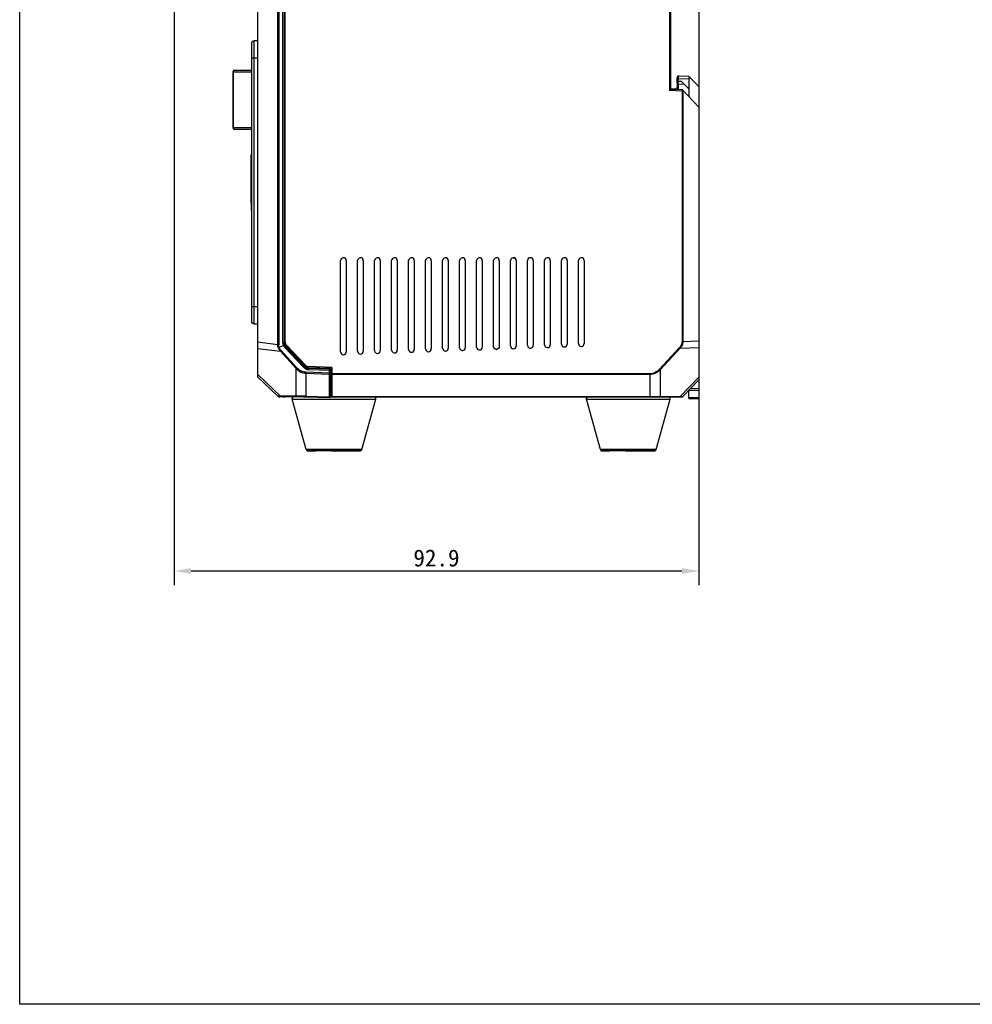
# Model space of a CAD drawing. Header units: millimetres. Extents: x -352 to 208, y -742 to -399.
# Tile 1 of 24: x -352 to -184, y -742 to -568. Entities that reach past the tile are written whole.
import ezdxf

# ---------------------------------------------------------------- set-up
doc = ezdxf.new("R2010")
doc.units = ezdxf.units.MM
doc.header["$LTSCALE"] = 23.1
doc.header["$PDMODE"] = 3
doc.header["$PDSIZE"] = 8
doc.layers.get('0').update_dxf_attribs({"linetype": 'CONTINUOUS'})
doc.layers.get('Defpoints').update_dxf_attribs({"linetype": 'CONTINUOUS'})
doc.layers.add('00_COMPONENTS', color=7, linetype='CONTINUOUS')
doc.layers.add('51__DRAFT_DIMS', color=7, linetype='CONTINUOUS')
doc.styles.get("Standard").update_dxf_attribs({"font": 'simfang.ttf'})
doc.dimstyles.new('DIMSTYLE_4', dxfattribs={"dimtxt": 3, "dimasz": 3, "dimexe": 2.5, "dimexo": 0.5, "dimgap": 0.75, "dimtad": 1, "dimdec": 1, "dimdsep": 46, "dimtxsty": 'STANDARD', "dimblk": '_FILLED', "dimblk1": '_FILLED', "dimblk2": '_FILLED', "dimcen": 0.09, "dimclrt": 256, "dimazin": 2, "dimtp": 0.3, "dimtm": 0.3, "dimtfac": 1, "dimtdec": 1, "dimtofl": 0, "dimtmove": 0, "dimatfit": 3, "dimldrblk": '_FILLED', "dimfxl": 1, "dimtolj": 1, "dimarcsym": 0})

# ---------------------------------------------------------------- blocks, each defined once
blk = doc.blocks.new('_FILLED')
at = {"color": 0, "linetype": 'ByBlock'}
blk.add_solid([(0, 0), (-1, 0.167), (-1, -0.167)], dxfattribs=at)
blk = doc.blocks.new('*D19')
at = {"layer": '51__DRAFT_DIMS', "color": 0, "lineweight": -2}
for p, q in [((-324.69, -531.39), (-324.69, -668.01)), ((-231.92, -531.39), (-231.92, -668.01)), ((-321.69, -665.51), (-234.92, -665.51))]:
    blk.add_line(p, q, dxfattribs=at)
at = {"layer": 'Defpoints', "color": 0}
for p in [(-324.69, -530.89), (-231.92, -530.89), (-231.92, -665.51)]:
    blk.add_point(p, dxfattribs=at)
at = {"layer": '51__DRAFT_DIMS', "color": 0, "linetype": 'ByBlock', "lineweight": -2, "xscale": 3, "yscale": 3, "zscale": 3, "rotation": 180}
blk.add_blockref('_FILLED', (-324.69, -665.51), dxfattribs=at)
at = {"layer": '51__DRAFT_DIMS', "color": 0, "linetype": 'ByBlock', "lineweight": -2, "xscale": 3, "yscale": 3, "zscale": 3}
blk.add_blockref('_FILLED', (-231.92, -665.51), dxfattribs=at)
at = {"layer": '51__DRAFT_DIMS', "insert": (-278.31, -663.23), "char_height": 3, "attachment_point": 5}
blk.add_mtext('\\A1;92.9{}{{\\H0.7x;}{}}', dxfattribs=at)

msp = doc.modelspace()

# ---------------------------------------------------------------- linework, layer by layer
msp.add_lwpolyline([(-351.98753, -398.53956), (207.6865, -398.53956), (207.6865, -742.0709), (-351.98753, -742.0709)], close=True)
at = {"layer": '00_COMPONENTS'}
for p, q in [((-309.92226, -478.26478), (-309.92226, -631.22832)), ((-306.38359, -625.53197), (-306.38359, -483.95894)), ((-306.19975, -483.95893), (-306.19975, -625.53197)), ((-305.46934, -625.18461), (-305.46934, -484.30627)), ((-305.26062, -484.30629), (-305.26062, -625.18464)), ((-237.12238, -544.85218), (-237.12238, -580.6387)), ((-236.92238, -545.04535), (-236.92238, -580.44559)), ((-305.06061, -625.03923), (-305.06061, -558.24545)), ((-311.02226, -572.34435), (-311.02226, -621.34434)), ((-309.92226, -571.84435), (-310.52226, -571.84435)), ((-310.52226, -621.84435), (-310.52226, -571.84435)), ((-311.02226, -574.84407), (-310.52226, -574.84401)), ((-310.52226, -574.844), (-309.92226, -574.844)), ((-314.30249, -577.29518), (-311.02226, -577.29496)), ((-314.30249, -577.29518), (-314.30249, -587.19518)), ((-314.17018, -587.19515), (-314.17018, -577.29515)), ((-314.0025, -576.99518), (-311.02226, -576.995)), ((-235.76779, -579.30017), (-235.80935, -580.49047)), ((-235.76779, -579.29987), (-235.75732, -579.00004)), ((-235.75732, -579.00004), (-235.73986, -578.50001)), ((-235.75732, -579.00004), (-235.56093, -579.00688)), ((-235.73986, -578.50001), (-235.72938, -578.2002)), ((-235.73986, -578.50001), (-235.54347, -578.50684)), ((-235.72938, -578.2002), (-235.72938, -578.20055)), ((-235.72938, -578.2012), (-235.72938, -578.20094)), ((-235.56093, -579.00688), (-235.54347, -578.50684)), ((-234.97846, -579.03035), (-235.56093, -579.00688)), ((-235.54347, -578.50684), (-233.72238, -578.57711)), ((-235.52179, -578.00733), (-233.73185, -578.0764)), ((-234.97846, -579.03035), (-233.72238, -580.33105)), ((-233.73185, -578.0764), (-233.43213, -578.37607)), ((-233.72238, -578.56788), (-233.72238, -581.66922)), ((-231.92238, -579.88504), (-233.38096, -578.42646)), ((-236.92238, -580.44559), (-237.12238, -580.6387)), ((-234.90808, -580.71603), (-237.12238, -580.6387)), ((-234.83348, -580.51853), (-236.92238, -580.44559)), ((-235.80577, -580.38805), (-236.72238, -580.38805)), ((-235.57838, -579.50687), (-235.61276, -580.49132)), ((-234.4757, -579.55102), (-235.57596, -579.50669)), ((-234.90808, -580.71603), (-234.90807, -625.02267)), ((-231.92238, -583.53339), (-234.83348, -580.51853)), ((-234.76421, -580.59026), (-234.76421, -625.02268)), ((-231.92238, -579.88504), (-231.92238, -635.08739)), ((-311.02226, -587.19496), (-314.30249, -587.19518)), ((-311.02226, -587.495), (-314.0025, -587.49518)), ((-311.02226, -587.49608), (-314.00249, -587.49518)), ((-311.02226, -591.96936), (-311.06226, -591.96936)), ((-311.06226, -600.51936), (-311.06226, -591.96936)), ((-311.02226, -600.51936), (-311.06226, -600.51936)), ((-311.06226, -600.52054), (-311.06226, -601.82054)), ((-311.02226, -601.82054), (-311.06226, -601.82054)), ((-295.24866, -626.79189), (-295.24866, -610.6684)), ((-294.24744, -610.66838), (-294.24744, -626.7919)), ((-292.245, -626.68712), (-292.245, -610.66851)), ((-291.24378, -610.66851), (-291.24378, -626.68714)), ((-289.24134, -626.58236), (-289.24134, -610.66851)), ((-288.24012, -610.66851), (-288.24012, -626.58237)), ((-286.23768, -626.4776), (-286.23768, -610.6684)), ((-285.23646, -610.66838), (-285.23646, -626.47761)), ((-283.23402, -626.37284), (-283.23403, -610.66851)), ((-282.23281, -610.66851), (-282.23281, -626.37285)), ((-280.23037, -626.26807), (-280.23037, -610.6684)), ((-279.22915, -610.66838), (-279.22915, -626.26809)), ((-277.22671, -626.16331), (-277.22671, -610.6684)), ((-276.22549, -610.66838), (-276.22549, -626.16332)), ((-274.22305, -626.05855), (-274.22305, -610.66851)), ((-273.22183, -610.66851), (-273.22183, -626.05856)), ((-271.21939, -625.95379), (-271.21939, -610.66851)), ((-270.21817, -610.66851), (-270.21817, -625.9538)), ((-268.21573, -625.84902), (-268.21573, -610.66851)), ((-267.21451, -610.66851), (-267.21451, -625.84904)), ((-265.21207, -625.74426), (-265.21208, -610.66851)), ((-264.21086, -610.66851), (-264.21085, -625.74427)), ((-262.20842, -625.63951), (-262.22411, -610.66875)), ((-261.2072, -610.66851), (-261.2072, -625.63951)), ((-259.20476, -625.53474), (-259.20476, -610.66839)), ((-258.20354, -610.66838), (-258.20354, -625.53475)), ((-256.2011, -625.42997), (-256.2011, -610.66851)), ((-255.19988, -610.66851), (-255.19988, -625.42999)), ((-253.19744, -625.32521), (-253.19744, -610.66839)), ((-252.19622, -610.66838), (-252.19622, -625.32522)), ((-310.52226, -618.844), (-311.02226, -618.84406)), ((-309.92226, -618.844), (-310.52226, -618.844)), ((-310.52226, -621.84435), (-309.92226, -621.84435)), ((-306.38359, -625.53197), (-309.92226, -625.07589)), ((-309.92226, -626.1745), (-305.90437, -626.69236)), ((-305.3767, -625.64623), (-306.09907, -626.03954)), ((-305.46934, -625.18461), (-305.26062, -625.18464)), ((-305.11059, -625.98966), (-305.13762, -626.01525)), ((-305.13762, -626.01525), (-301.81555, -629.52275)), ((-304.98665, -625.87229), (-305.11059, -625.98966)), ((-301.60612, -629.29614), (-304.98665, -625.72691)), ((-304.98665, -625.87229), (-301.66461, -629.37977)), ((-301.46091, -629.15858), (-304.84144, -625.58935)), ((-235.3438, -626.0454), (-238.9116, -629.86673)), ((-235.22305, -626.15815), (-238.79085, -629.97948)), ((-235.22305, -626.15815), (-235.3438, -626.0454)), ((-235.22305, -626.15815), (-231.92238, -626.04127)), ((-234.76421, -625.02268), (-234.90807, -625.02267)), ((-231.92238, -624.92205), (-234.76421, -625.02268)), ((-305.90437, -626.69236), (-303.10837, -629.74481)), ((-302.97947, -629.62682), (-305.77548, -626.57437)), ((-303.10837, -629.74481), (-302.97947, -629.62682)), ((-303.10837, -634.60893), (-303.10837, -629.74481)), ((-302.63742, -628.20746), (-302.77091, -628.21172)), ((-301.81558, -629.52273), (-301.66461, -629.37977)), ((-297.21528, -629.83711), (-300.93892, -629.70709)), ((-296.92238, -629.7473), (-300.91498, -629.60787)), ((-296.82238, -629.55064), (-300.908, -629.40797)), ((-296.92238, -629.7473), (-296.92238, -634.55074)), ((-296.82238, -629.55064), (-296.82238, -634.75074)), ((-305.90437, -634.61202), (-309.92226, -630.74789)), ((-309.92226, -631.22832), (-306.38358, -634.63156)), ((-301.40705, -630.58138), (-297.23098, -630.72278)), ((-301.40705, -630.58138), (-301.40705, -634.65135)), ((-297.22802, -630.53911), (-301.40304, -630.39774)), ((-300.95162, -629.9124), (-297.228, -630.04243)), ((-297.23098, -634.76778), (-297.23098, -630.72278)), ((-297.22802, -630.53911), (-297.228, -630.04243)), ((-297.06534, -629.91337), (-297.02226, -629.91284)), ((-297.02226, -634.66069), (-297.02226, -629.91284)), ((-296.82238, -630.6542), (-296.92238, -630.65517)), ((-240.60209, -630.66987), (-296.82238, -630.66987)), ((-240.60209, -630.8113), (-296.82238, -630.8113)), ((-240.60209, -630.66987), (-240.60209, -634.75074)), ((-238.79085, -629.97948), (-238.9116, -629.86673)), ((-238.79085, -629.97948), (-238.79085, -634.66356)), ((-231.92238, -631.24606), (-235.22305, -634.66399)), ((-297.02226, -632.26697), (-296.92226, -632.26523)), ((-296.92238, -632.68385), (-297.02226, -632.68472)), ((-296.92238, -632.88377), (-297.02226, -632.88464)), ((-234.76421, -634.69032), (-231.92238, -631.74753)), ((-306.19974, -634.71032), (-305.37669, -634.74625)), ((-306.09907, -634.72751), (-306.19974, -634.72306)), ((-303.10837, -634.60893), (-305.90437, -634.61202)), ((-305.77547, -634.70933), (-302.97947, -634.70624)), ((-305.46821, -634.75497), (-305.46934, -634.75491)), ((-305.3767, -634.75901), (-305.46821, -634.75497)), ((-301.81556, -634.74262), (-305.13762, -634.74302)), ((-305.13762, -634.75587), (-305.06061, -634.75588)), ((-301.99125, -634.63536), (-302.18491, -634.63028)), ((-301.79624, -634.64059), (-301.99125, -634.63536)), ((-301.81556, -634.75096), (-301.46091, -634.75092)), ((-301.60124, -634.64594), (-301.79624, -634.64059)), ((-301.40705, -634.65135), (-301.60124, -634.64594)), ((-301.57272, -634.72601), (-301.46037, -634.72896)), ((-301.41056, -634.75091), (-301.46091, -634.75092)), ((-301.46037, -634.72896), (-301.40304, -634.73053)), ((-301.40705, -634.65135), (-297.23098, -634.76778)), ((-301.40304, -634.73053), (-297.22802, -634.84693)), ((-296.92238, -634.55085), (-297.02226, -634.55085)), ((-297.02226, -634.75087), (-296.82238, -634.75087)), ((-296.82238, -634.55074), (-296.92238, -634.55074)), ((-296.82238, -634.69215), (-240.60209, -634.69215)), ((-296.82238, -634.75074), (-240.60209, -634.75074)), ((-240.60209, -634.75074), (-238.9116, -634.75083)), ((-240.5141, -634.75125), (-239.04031, -634.7514)), ((-238.9116, -634.75083), (-234.90807, -634.75139)), ((-238.79085, -634.66356), (-235.22305, -634.66399)), ((-235.3438, -634.7594), (-234.90807, -634.7594)), ((-235.22305, -634.66399), (-235.1261, -634.66931)), ((-234.90807, -634.75139), (-234.90807, -634.75599)), ((-234.76615, -634.69006), (-234.76421, -634.69032)), ((-231.92238, -633.6625), (-233.72238, -633.64949)), ((-233.72238, -635.05597), (-233.72238, -633.64949)), ((-231.92238, -634.92853), (-233.72238, -634.90632)), ((-231.92238, -633.30898), (-233.41981, -633.29816)), ((-303.81674, -635.13223), (-303.82768, -635.05193)), ((-303.81674, -635.13223), (-297.16448, -635.13139)), ((-301.34452, -644.03223), (-303.81674, -635.13223)), ((-303.81674, -635.14375), (-303.81354, -635.14373)), ((-301.34452, -644.04375), (-303.81674, -635.14375)), ((-297.16448, -635.13139), (-289.02801, -635.13223)), ((-291.50024, -644.03223), (-289.02801, -635.13223)), ((-291.50024, -644.04375), (-289.02801, -635.14375)), ((-289.03121, -635.14373), (-289.02801, -635.14375)), ((-289.02801, -635.13223), (-289.01707, -635.05193)), ((-251.81674, -635.13223), (-251.82768, -635.05193)), ((-251.81674, -635.13223), (-245.16448, -635.13139)), ((-249.34452, -644.03223), (-251.81674, -635.13223)), ((-251.81674, -635.14375), (-251.81354, -635.14373)), ((-249.34452, -644.04375), (-251.81674, -635.14375)), ((-245.16448, -635.13139), (-237.02801, -635.13222)), ((-239.50024, -644.03223), (-237.02801, -635.13222)), ((-239.50024, -644.04375), (-237.02801, -635.14375)), ((-237.03121, -635.14373), (-237.02801, -635.14375)), ((-237.02801, -635.13222), (-237.01707, -635.05193)), ((-231.92238, -635.0844), (-233.72238, -635.05299)), ((-233.72238, -635.05597), (-231.92238, -635.08739)), ((-296.91637, -644.03167), (-301.34452, -644.03223)), ((-301.34441, -644.04375), (-301.34452, -644.04375)), ((-301.34078, -644.04373), (-301.34441, -644.04375)), ((-301.05541, -644.25193), (-299.68471, -644.25156)), ((-301.05541, -644.26346), (-299.72237, -644.26309)), ((-299.70572, -644.25231), (-301.05393, -644.25195)), ((-301.05393, -644.26347), (-301.04806, -644.26343)), ((-299.70572, -644.26383), (-301.00142, -644.26354)), ((-299.72185, -644.25194), (-299.72237, -644.25193)), ((-299.72237, -644.26309), (-299.68471, -644.26308)), ((-299.72185, -644.26347), (-299.72237, -644.26346)), ((-299.72185, -644.25194), (-299.68655, -644.25188)), ((-299.72185, -644.26347), (-299.65488, -644.26338)), ((-296.09119, -644.25231), (-299.70572, -644.25197)), ((-296.88736, -644.25141), (-299.68506, -644.25156)), ((-296.88736, -644.26293), (-299.68506, -644.26308)), ((-296.88736, -644.25231), (-299.66715, -644.252)), ((-295.91008, -644.26383), (-299.66715, -644.26353)), ((-296.88736, -644.26383), (-299.66715, -644.26353)), ((-291.50024, -644.03223), (-296.91637, -644.03167)), ((-296.88736, -644.25141), (-293.13904, -644.25156)), ((-296.88736, -644.26293), (-293.13904, -644.26309)), ((-293.13904, -644.25156), (-296.09119, -644.25141)), ((-293.13904, -644.2519), (-296.09119, -644.25231)), ((-293.18988, -644.26354), (-295.91082, -644.26383)), ((-293.1899, -644.25201), (-295.91008, -644.25231)), ((-293.1776, -644.26339), (-293.13904, -644.26342)), ((-291.7897, -644.25193), (-293.16005, -644.25231)), ((-291.81674, -644.26352), (-293.16005, -644.26384)), ((-293.13904, -644.26342), (-293.1582, -644.26352)), ((-293.13904, -644.25156), (-291.79082, -644.25192)), ((-293.13904, -644.26309), (-291.84334, -644.26338)), ((-291.7897, -644.25193), (-293.13171, -644.25156)), ((-291.78935, -644.26346), (-291.84333, -644.26338)), ((-291.7897, -644.26346), (-291.7967, -644.26349)), ((-291.79082, -644.25192), (-291.7897, -644.25193)), ((-291.79082, -644.26345), (-291.7897, -644.26346)), ((-291.78935, -644.25193), (-291.7897, -644.25193)), ((-291.50024, -644.04375), (-291.50398, -644.04373)), ((-244.91637, -644.03167), (-249.34452, -644.03223)), ((-249.34441, -644.04375), (-249.34452, -644.04375)), ((-249.34078, -644.04373), (-249.34441, -644.04375)), ((-249.05541, -644.25193), (-247.68471, -644.25156)), ((-249.05541, -644.26346), (-247.72237, -644.26309)), ((-247.70572, -644.25231), (-249.05393, -644.25195)), ((-249.05393, -644.26347), (-249.04806, -644.26343)), ((-247.70572, -644.26383), (-249.00142, -644.26354)), ((-247.72185, -644.25194), (-247.72237, -644.25193)), ((-247.72237, -644.26309), (-247.68471, -644.26308)), ((-247.72185, -644.26347), (-247.72237, -644.26346)), ((-247.72185, -644.25194), (-247.68655, -644.25188)), ((-247.72185, -644.26347), (-247.65488, -644.26338)), ((-244.09119, -644.25231), (-247.70572, -644.25197)), ((-244.88736, -644.25141), (-247.68506, -644.25156)), ((-244.88736, -644.26293), (-247.68506, -644.26308)), ((-244.88736, -644.2523), (-247.66715, -644.252)), ((-243.91008, -644.26383), (-247.66715, -644.26353)), ((-244.88736, -644.26383), (-247.66715, -644.26353)), ((-239.50024, -644.03223), (-244.91637, -644.03167)), ((-244.88736, -644.25141), (-241.13904, -644.25156)), ((-244.88736, -644.26293), (-241.13904, -644.26309)), ((-241.13904, -644.25156), (-244.09119, -644.2514)), ((-241.13904, -644.25189), (-244.09119, -644.25231)), ((-241.1899, -644.26353), (-243.91082, -644.26383)), ((-241.1899, -644.25201), (-243.91008, -644.2523)), ((-241.1776, -644.26339), (-241.13904, -644.26342)), ((-239.7897, -644.25193), (-241.16005, -644.25231)), ((-239.81674, -644.26352), (-241.16005, -644.26383)), ((-241.13904, -644.26342), (-241.1582, -644.26351)), ((-241.13904, -644.25156), (-239.79082, -644.25192)), ((-241.13904, -644.26309), (-239.84334, -644.26338)), ((-239.7897, -644.25193), (-241.13171, -644.25156)), ((-239.78935, -644.26346), (-239.84333, -644.26338)), ((-239.7897, -644.26346), (-239.7967, -644.26349)), ((-239.79082, -644.25192), (-239.7897, -644.25193)), ((-239.79082, -644.26344), (-239.7897, -644.26346)), ((-239.78935, -644.25193), (-239.7897, -644.25193)), ((-239.50024, -644.04375), (-239.50398, -644.04373))]:
    msp.add_line(p, q, dxfattribs=at)
for points in [[(-237.00131, -580.52189), (-237.02324, -580.54282), (-237.04643, -580.56536), (-237.07052, -580.58915), (-237.09584, -580.61375), (-237.12238, -580.6387)], [(-236.94948, -580.47172), (-236.96442, -580.48598), (-236.98168, -580.50284)], [(-236.92238, -580.44559), (-236.92431, -580.44724), (-236.92942, -580.4522), (-236.93772, -580.4604)]]:
    msp.add_lwpolyline(points, dxfattribs=at)
for centre, radius, start, end in [((-310.52226, -572.34435), 0.5, 90.000002, 180.0002591), ((-314.00249, -577.29518), 0.3, 90.0009756, 180.0000019), ((-235.56791, -579.30685), 0.2, 178.000002, 267.6923902), ((-235.52951, -578.20718), 0.2, 87.7901933, 178.000002), ((-235.52951, -578.20753), 0.2, 87.7901933, 178.000002), ((-235.52951, -578.20857), 0.2, 87.7901933, 178.000002), ((-235.52951, -578.20892), 0.2, 87.7901933, 178.000002), ((-233.52238, -578.56788), 0.2, 45.0000807, 179.9998904), ((-236.72238, -580.58805), 0.2, 90.000002, 135.1900038), ((-242.29876, -573.07195), 10.63269, 314.0344139, 314.2289188), ((-314.00249, -587.19518), 0.3, 180.0000019, 269.9993959), ((-294.74805, -610.67257), 0.50401, 90.0003721, 94.1286243), ((-291.74439, -610.67257), 0.50408, 89.9996853, 94.2272724), ((-288.74074, -610.67256), 0.50407, 89.9996783, 94.2586629), ((-285.73707, -610.67256), 0.50399, 90.0003437, 94.2388715), ((-282.73342, -610.67255), 0.50406, 89.9996545, 94.3613251), ((-279.72975, -610.67254), 0.50397, 90.0003145, 94.347254), ((-276.7261, -610.67253), 0.50396, 90.0002994, 94.4014585), ((-276.80676, -610.67416), 0.50612, 60.0235814, 68.6508488), ((-273.72244, -610.67252), 0.50403, 89.999616, 94.5189486), ((-270.71879, -610.67251), 0.50402, 89.9996025, 94.5715071), ((-267.71513, -610.67251), 0.50402, 89.9995887, 94.6240741), ((-264.71147, -610.6725), 0.50401, 89.9995747, 94.6766497), ((-258.70415, -610.67247), 0.5039, 90.0002016, 94.7268665), ((-255.70049, -610.67247), 0.50398, 89.9995306, 94.8344268), ((-252.69683, -610.67245), 0.50388, 90.0001662, 94.8354033), ((-310.52226, -621.34435), 0.5, 179.9997877, 270.000002), ((-310.52226, -621.34718), 0.5, 179.9997877, 270.000002), ((-304.26647, -625.18489), 1.20287, 179.9866883, 182.4853089), ((-304.27612, -625.18493), 1.19323, 182.5034591, 197.5847566), ((-304.23271, -625.16991), 1.23914, 197.6404527, 200.1091697), ((-304.19068, -625.15453), 1.2839, 200.1088343, 202.5177029), ((-304.27467, -625.1917), 1.19208, 202.4133592, 209.3393544), ((-304.26569, -625.18791), 1.20177, 209.2871408, 218.6496704), ((-304.26062, -625.18464), 1, 180.0000101, 223.444709), ((-304.26061, -625.03925), 1, 180.0000017, 223.4447052), ((-304.21488, -625.14613), 1.26755, 218.6899823, 220.9717729), ((-304.15968, -625.09821), 1.34065, 220.9716189, 223.1595526), ((-304.26061, -625.03923), 0.8, 180.0000021, 223.4447052), ((-264.71147, -625.74003), 0.50406, 265.241861, 270.0010609), ((-261.70782, -625.63528), 0.50405, 265.1901669, 270.0010846), ((-258.70416, -625.53052), 0.50405, 265.1378324, 270.0010841), ((-255.7005, -625.42577), 0.50404, 265.0858056, 270.0010961), ((-252.69684, -625.32101), 0.50403, 265.0337704, 270.0011084), ((-294.74806, -626.78758), 0.50414, 265.776982, 270.0009579), ((-291.7444, -626.68282), 0.50413, 265.7268817, 270.0009665), ((-288.74074, -626.57807), 0.50412, 265.6767826, 270.0009752), ((-285.73708, -626.47331), 0.50412, 265.6266849, 270.0009842), ((-282.73342, -626.36856), 0.50411, 265.5765887, 270.0009934), ((-279.72977, -626.2638), 0.5041, 265.5023308, 270.0010074), ((-276.72611, -626.15905), 0.50409, 265.4498162, 270.0010177), ((-273.72245, -626.05429), 0.50409, 265.3978403, 270.0010281), ((-270.71879, -625.94954), 0.50408, 265.3458558, 270.0010387), ((-267.71512, -625.84404), 0.50483, 265.3942512, 269.999627), ((-300.90227, -628.65773), 1.05, 223.4447287, 267.9999981), ((-300.88008, -628.60848), 1, 223.4447052, 268.000002), ((-300.88008, -628.60846), 0.8, 223.4447052, 268.000002), ((-300.9081, -628.66247), 1.25062, 248.2173766, 258.0548461), ((-300.90671, -628.65553), 1.2577, 258.0582903, 262.9692128), ((-300.90793, -628.666), 1.24716, 262.9657679, 267.992013), ((-294.39089, -630.13693), 6.5646, 177.7183387, 178.0399383), ((-294.58804, -630.12649), 6.3672, 177.1285689, 177.7415687), ((-297.22226, -630.03699), 0.2, 0, 88), ((-306.1874, -634.42758), 0.28302, 226.1172061, 267.5), ((-306.1874, -634.44031), 0.28302, 226.1172087, 267.5000002), ((-306.03316, -637.39386), 2.77329, 94.2015112, 94.7477011), ((-306.1874, -634.43394), 0.28302, 267.4424784, 267.5549926), ((-305.7382, -650.6008), 15.89152, 90.1343887, 90.6324168), ((-305.46062, -634.54877), 0.2, 267.4183458, 267.5766503), ((-305.46062, -634.5551), 0.2, 267.5, 287.9999126), ((-305.27688, -637.39224), 2.64787, 91.7501596, 92.1603749), ((-305.15811, -643.65014), 8.90706, 90.2999697, 90.6781996), ((-305.15116, -644.68858), 9.9327, 90.1075136, 90.6170559), ((-305.13345, -648.24868), 13.50566, 90.0176886, 90.3024452), ((-305.14008, -647.81306), 13.05719, 89.9891834, 90.1303805), ((-303.52768, -635.05193), 0.3, 90.000002, 180.0000019), ((-303.16715, -695.15491), 60.4497, 88.9861148, 89.1566263), ((-303.29288, -702.18082), 67.47673, 88.5392187, 88.9849322), ((-301.98897, -669.24888), 34.50724, 88.9753446, 89.139619), ((-297.22056, -634.66053), 0.1983, 350.6544742, 359.9526031), ((-289.31707, -635.05193), 0.3, 0.0000019, 90.000002), ((-251.52768, -635.05193), 0.3, 90.000002, 180.0000019), ((-240.60219, -571.23475), 63.45739, 270.0000933, 270.1630449), ((-240.59827, -571.99279), 62.69935, 270.1614302, 270.4666597), ((-239.98194, -601.17789), 33.50684, 271.9145445, 272.0371586), ((-237.31707, -635.05193), 0.3, 0.0000019, 90.000002), ((-234.90807, -634.55139), 0.2, 270.000002, 316.0000022), ((-234.90807, -634.5594), 0.2, 270.000002, 316.0000328), ((-303.52768, -635.06346), 0.3, 180.0000019, 195.5241129), ((-289.31707, -635.06346), 0.3, 344.4758911, 0.0000019), ((-251.52768, -635.06346), 0.3, 180.0000019, 195.5241129), ((-237.31707, -635.06346), 0.3, 344.4758911, 0.0000019), ((-301.05546, -643.95193), 0.3, 195.5241129, 270.000002), ((-301.05546, -643.96346), 0.3, 195.5241129, 270.000002), ((-291.78929, -643.95193), 0.3, 270.000002, 344.4758911), ((-291.78929, -643.96346), 0.3, 270.000002, 344.4758911), ((-249.05546, -643.95193), 0.3, 195.5241129, 270.000002), ((-249.05546, -643.96346), 0.3, 195.5241129, 270.000002), ((-239.78929, -643.95193), 0.3, 270.000002, 344.4758911), ((-239.78929, -643.96346), 0.3, 270.000002, 344.4758911)]:
    msp.add_arc(centre, radius, start, end, dxfattribs=at)
for centre, start_param, end_param in [((-261.7235, -610.66875), 7.853490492, 9.424777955), ((-261.70781, -610.66851), 0, 1.601651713)]:
    msp.add_ellipse(centre, major_axis=(0.50061, 0), ratio=0.998782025, start_param=start_param, end_param=end_param, dxfattribs=at)
for points, knots in [([(-314.17018, -577.29515), (-314.17018, -577.25667), (-314.16248, -577.18335), (-314.13297, -577.09892), (-314.09788, -577.04612), (-314.06886, -577.01755), (-314.03673, -576.99944), (-314.01357, -576.99518), (-314.0025, -576.99518)], [0, 0, 0, 0, 0.309012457, 0.587123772, 0.707960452, 0.815315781, 0.911142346, 1, 1, 1, 1]), ([(-235.57596, -579.50669), (-235.57677, -579.50664), (-235.57541, -579.50161), (-235.57685, -579.49615), (-235.57592, -579.48328), (-235.57597, -579.46723), (-235.57536, -579.44616), (-235.5745, -579.41011), (-235.57288, -579.35568), (-235.57055, -579.28094), (-235.56769, -579.19565), (-235.56445, -579.10312), (-235.56213, -579.03938), (-235.56093, -579.00688)], [0, 0, 0, 0, 0.004874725, 0.019294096, 0.043146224, 0.076207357, 0.118164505, 0.168617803, 0.292997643, 0.444529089, 0.617361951, 0.804890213, 1, 1, 1, 1]), ([(-235.54347, -578.50684), (-235.54229, -578.47435), (-235.53992, -578.41062), (-235.53636, -578.31809), (-235.53295, -578.2328), (-235.5298, -578.15808), (-235.52742, -578.10369), (-235.52564, -578.06769), (-235.52469, -578.04664), (-235.52347, -578.03066), (-235.52345, -578.01772), (-235.52163, -578.01247), (-235.5226, -578.00729), (-235.52179, -578.00733)], [0, 0, 0, 0, 0.195065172, 0.382649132, 0.555576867, 0.707145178, 0.831488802, 0.881917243, 0.923853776, 0.956900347, 0.980740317, 0.99514367, 1, 1, 1, 1]), ([(-236.72409, -580.45244), (-236.72398, -580.44316), (-236.72389, -580.42698), (-236.72316, -580.40907), (-236.72334, -580.39762), (-236.72224, -580.39327), (-236.72375, -580.38803), (-236.72238, -580.38805)], [0, 0, 0, 0, 0.431970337, 0.745647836, 0.856455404, 0.93595851, 1, 1, 1, 1]), ([(-234.77078, -580.58345), (-234.77889, -580.59206), (-234.81582, -580.62812), (-234.85366, -580.66318), (-234.88217, -580.6909)], [0, 0, 0, 0, 0.229302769, 1, 1, 1, 1]), ([(-314.0025, -587.49518), (-314.01356, -587.49518), (-314.03673, -587.49091), (-314.06886, -587.47279), (-314.09789, -587.44421), (-314.13297, -587.3914), (-314.16248, -587.30697), (-314.17018, -587.23364), (-314.17018, -587.19515)], [0, 0, 0, 0, 0.088857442, 0.184690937, 0.292053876, 0.412897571, 0.691010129, 1, 1, 1, 1]), ([(-294.78433, -610.16987), (-294.90595, -610.17866), (-295.15154, -610.2932), (-295.24856, -610.54634), (-295.24866, -610.6684)], [0, 0, 0, 0, 0.499740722, 1, 1, 1, 1]), ([(-294.24744, -610.66838), (-294.24755, -610.54073), (-294.35461, -610.27495), (-294.62049, -610.16857), (-294.74805, -610.16857)], [0, 0, 0, 0, 0.500199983, 1, 1, 1, 1]), ([(-291.78155, -610.16986), (-291.90305, -610.17885), (-292.14805, -610.29373), (-292.245, -610.54653), (-292.245, -610.66844)], [0, 0, 0, 0, 0.499827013, 1, 1, 1, 1]), ([(-291.24378, -610.66844), (-291.24378, -610.54078), (-291.35101, -610.27502), (-291.61681, -610.16849), (-291.74439, -610.16849)], [0, 0, 0, 0, 0.50015466, 1, 1, 1, 1]), ([(-288.77817, -610.16988), (-288.89961, -610.17893), (-289.14447, -610.29387), (-289.24134, -610.54657), (-289.24134, -610.66844)], [0, 0, 0, 0, 0.499826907, 1, 1, 1, 1]), ([(-288.24012, -610.66844), (-288.24012, -610.54078), (-288.34735, -610.27502), (-288.61315, -610.16849), (-288.74073, -610.16849)], [0, 0, 0, 0, 0.50015466, 1, 1, 1, 1]), ([(-285.77432, -610.16994), (-285.89577, -610.17895), (-286.14083, -610.29368), (-286.23758, -610.54649), (-286.23768, -610.6684)], [0, 0, 0, 0, 0.499740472, 1, 1, 1, 1]), ([(-285.23646, -610.66838), (-285.23657, -610.54073), (-285.34363, -610.27495), (-285.60952, -610.16856), (-285.73707, -610.16857)], [0, 0, 0, 0, 0.500199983, 1, 1, 1, 1]), ([(-282.77175, -610.16995), (-282.89304, -610.1792), (-283.13739, -610.29433), (-283.23403, -610.54671), (-283.23403, -610.66844)], [0, 0, 0, 0, 0.499826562, 1, 1, 1, 1]), ([(-282.23281, -610.66844), (-282.23281, -610.54078), (-282.34003, -610.27502), (-282.60584, -610.16849), (-282.73342, -610.16849)], [0, 0, 0, 0, 0.50015466, 1, 1, 1, 1]), ([(-279.76796, -610.17002), (-279.88924, -610.17924), (-280.13377, -610.29416), (-280.23027, -610.54663), (-280.23037, -610.6684)], [0, 0, 0, 0, 0.499740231, 1, 1, 1, 1]), ([(-279.22915, -610.66838), (-279.22926, -610.54072), (-279.33632, -610.27495), (-279.6022, -610.16856), (-279.72976, -610.16857)], [0, 0, 0, 0, 0.500199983, 1, 1, 1, 1]), ([(-276.76477, -610.17005), (-276.88598, -610.17939), (-277.13024, -610.2944), (-277.22661, -610.54671), (-277.22671, -610.6684)], [0, 0, 0, 0, 0.499740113, 1, 1, 1, 1]), ([(-276.22549, -610.66838), (-276.2256, -610.54072), (-276.33266, -610.27495), (-276.59854, -610.16856), (-276.7261, -610.16857)], [0, 0, 0, 0, 0.500199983, 1, 1, 1, 1]), ([(-273.76216, -610.17006), (-273.88321, -610.17963), (-274.12679, -610.29502), (-274.22305, -610.54692), (-274.22305, -610.66844)], [0, 0, 0, 0, 0.499826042, 1, 1, 1, 1]), ([(-273.22183, -610.66844), (-273.22183, -610.54078), (-273.32906, -610.27502), (-273.59486, -610.16849), (-273.72244, -610.16849)], [0, 0, 0, 0, 0.50015466, 1, 1, 1, 1]), ([(-270.75896, -610.17009), (-270.87993, -610.17977), (-271.12325, -610.29525), (-271.21939, -610.547), (-271.21939, -610.66844)], [0, 0, 0, 0, 0.499825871, 1, 1, 1, 1]), ([(-270.21817, -610.66844), (-270.21817, -610.54078), (-270.3254, -610.27502), (-270.5912, -610.16849), (-270.71878, -610.16849)], [0, 0, 0, 0, 0.50015466, 1, 1, 1, 1]), ([(-267.75576, -610.17013), (-267.87665, -610.17991), (-268.11972, -610.29549), (-268.21573, -610.54707), (-268.21573, -610.66844)], [0, 0, 0, 0, 0.499825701, 1, 1, 1, 1]), ([(-267.21451, -610.66844), (-267.21451, -610.54078), (-267.32174, -610.27502), (-267.58754, -610.16849), (-267.71512, -610.16849)], [0, 0, 0, 0, 0.50015466, 1, 1, 1, 1]), ([(-264.75256, -610.17017), (-264.87337, -610.18006), (-265.11618, -610.29572), (-265.21208, -610.54714), (-265.21208, -610.66844)], [0, 0, 0, 0, 0.499825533, 1, 1, 1, 1]), ([(-264.21086, -610.66844), (-264.21086, -610.54078), (-264.31808, -610.27502), (-264.58389, -610.16849), (-264.71147, -610.16849)], [0, 0, 0, 0, 0.50015466, 1, 1, 1, 1]), ([(-258.74567, -610.17028), (-258.86638, -610.18026), (-259.10905, -610.29584), (-259.20466, -610.54715), (-259.20476, -610.66839)], [0, 0, 0, 0, 0.499739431, 1, 1, 1, 1]), ([(-258.20354, -610.66838), (-258.20365, -610.54072), (-258.31071, -610.27495), (-258.57659, -610.16856), (-258.70415, -610.16856)], [0, 0, 0, 0, 0.500199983, 1, 1, 1, 1]), ([(-255.74297, -610.17028), (-255.86354, -610.18048), (-256.10557, -610.29641), (-256.2011, -610.54735), (-256.2011, -610.66844)], [0, 0, 0, 0, 0.499825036, 1, 1, 1, 1]), ([(-255.19988, -610.66844), (-255.19988, -610.54078), (-255.30711, -610.27502), (-255.57291, -610.16849), (-255.70049, -610.16849)], [0, 0, 0, 0, 0.50015466, 1, 1, 1, 1]), ([(-252.7393, -610.17036), (-252.85984, -610.18056), (-253.10199, -610.29632), (-253.19734, -610.5473), (-253.19744, -610.66839)], [0, 0, 0, 0, 0.499739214, 1, 1, 1, 1]), ([(-252.19622, -610.66838), (-252.19633, -610.54072), (-252.30339, -610.27495), (-252.56928, -610.16856), (-252.69683, -610.16856)], [0, 0, 0, 0, 0.500199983, 1, 1, 1, 1]), ([(-306.19975, -625.53197), (-306.21636, -625.53184), (-306.27764, -625.53151), (-306.33892, -625.5315), (-306.38359, -625.53197)], [0, 0, 0, 0, 0.271067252, 1, 1, 1, 1]), ([(-306.09907, -626.03954), (-306.11437, -626.04687), (-306.1689, -626.07322), (-306.22501, -626.09673), (-306.26271, -626.1187)], [0, 0, 0, 0, 0.279948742, 1, 1, 1, 1]), ([(-305.3767, -625.64623), (-305.35244, -625.63616), (-305.31704, -625.62146), (-305.27201, -625.6029), (-305.24303, -625.5906), (-305.21976, -625.5817), (-305.2011, -625.57231), (-305.19198, -625.57188), (-305.18508, -625.56574), (-305.18461, -625.56701)], [0, 0, 0, 0, 0.379214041, 0.552741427, 0.704829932, 0.829952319, 0.922925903, 0.980359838, 1, 1, 1, 1]), ([(-280.23037, -626.26807), (-280.23027, -626.38962), (-280.13414, -626.64162), (-279.89036, -626.75682), (-279.7693, -626.76635)], [0, 0, 0, 0, 0.500214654, 1, 1, 1, 1]), ([(-279.72976, -626.7679), (-279.60221, -626.7679), (-279.33633, -626.66154), (-279.22925, -626.39576), (-279.22915, -626.26809)], [0, 0, 0, 0, 0.499754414, 1, 1, 1, 1]), ([(-277.22671, -626.16331), (-277.22661, -626.28478), (-277.13061, -626.53662), (-276.88708, -626.65192), (-276.7661, -626.66155)], [0, 0, 0, 0, 0.500214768, 1, 1, 1, 1]), ([(-276.7261, -626.66314), (-276.59855, -626.66314), (-276.33267, -626.55678), (-276.2256, -626.291), (-276.22549, -626.16332)], [0, 0, 0, 0, 0.499754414, 1, 1, 1, 1]), ([(-274.22305, -626.05855), (-274.22295, -626.17995), (-274.12707, -626.43163), (-273.8838, -626.54702), (-273.76289, -626.55675)], [0, 0, 0, 0, 0.50021488, 1, 1, 1, 1]), ([(-273.72244, -626.55838), (-273.59489, -626.55838), (-273.32901, -626.45202), (-273.22194, -626.18623), (-273.22183, -626.05856)], [0, 0, 0, 0, 0.499754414, 1, 1, 1, 1]), ([(-271.21939, -625.95379), (-271.21929, -626.07512), (-271.12353, -626.32664), (-270.88052, -626.44211), (-270.75969, -626.45195)], [0, 0, 0, 0, 0.50021499, 1, 1, 1, 1]), ([(-270.71878, -626.45362), (-270.59124, -626.45361), (-270.32535, -626.34725), (-270.21828, -626.08147), (-270.21817, -625.9538)], [0, 0, 0, 0, 0.499754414, 1, 1, 1, 1]), ([(-267.75566, -626.34723), (-267.8766, -626.33748), (-268.11988, -626.22207), (-268.21563, -625.97038), (-268.21573, -625.84902)], [0, 0, 0, 0, 0.49995957, 1, 1, 1, 1]), ([(-267.21451, -625.84904), (-267.21462, -625.97666), (-267.32155, -626.24249), (-267.58751, -626.34886), (-267.71512, -626.34886)], [0, 0, 0, 0, 0.500010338, 1, 1, 1, 1]), ([(-265.21207, -625.74426), (-265.21198, -625.86545), (-265.11646, -626.11665), (-264.87395, -626.23231), (-264.75329, -626.24235)], [0, 0, 0, 0, 0.500215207, 1, 1, 1, 1]), ([(-264.71146, -626.24409), (-264.58392, -626.24409), (-264.31804, -626.13773), (-264.21096, -625.87195), (-264.21085, -625.74427)], [0, 0, 0, 0, 0.499754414, 1, 1, 1, 1]), ([(-262.20842, -625.63951), (-262.20831, -625.76063), (-262.11292, -626.01167), (-261.87066, -626.1274), (-261.75008, -626.13755)], [0, 0, 0, 0, 0.500215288, 1, 1, 1, 1]), ([(-261.70781, -626.13933), (-261.58026, -626.13933), (-261.31438, -626.03297), (-261.2073, -625.76718), (-261.2072, -625.63951)], [0, 0, 0, 0, 0.49975443, 1, 1, 1, 1]), ([(-259.20476, -625.53474), (-259.20466, -625.65578), (-259.10939, -625.90667), (-258.86739, -626.0225), (-258.74688, -626.03275)], [0, 0, 0, 0, 0.50021542, 1, 1, 1, 1]), ([(-258.70415, -626.03457), (-258.5766, -626.03456), (-258.31072, -625.9282), (-258.20365, -625.66242), (-258.20354, -625.53475)], [0, 0, 0, 0, 0.499754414, 1, 1, 1, 1]), ([(-256.2011, -625.42997), (-256.201, -625.55095), (-256.10585, -625.80168), (-255.8641, -625.91759), (-255.74368, -625.92795)], [0, 0, 0, 0, 0.500215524, 1, 1, 1, 1]), ([(-255.70049, -625.9298), (-255.57294, -625.9298), (-255.30706, -625.82344), (-255.19999, -625.55766), (-255.19988, -625.42999)], [0, 0, 0, 0, 0.499754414, 1, 1, 1, 1]), ([(-253.19744, -625.32521), (-253.19734, -625.44612), (-253.10231, -625.69668), (-252.86082, -625.81269), (-252.74047, -625.82315)], [0, 0, 0, 0, 0.500215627, 1, 1, 1, 1]), ([(-252.69683, -625.82504), (-252.56929, -625.82504), (-252.3034, -625.71868), (-252.19633, -625.4529), (-252.19622, -625.32522)], [0, 0, 0, 0, 0.499754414, 1, 1, 1, 1]), ([(-234.90807, -625.02267), (-234.90808, -625.2111), (-234.99455, -625.59179), (-235.21492, -625.90736), (-235.3438, -626.0454)], [0, 0, 0, 0, 0.499433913, 1, 1, 1, 1]), ([(-234.76421, -625.02268), (-234.76385, -625.23012), (-234.85228, -625.64909), (-235.08509, -626.00285), (-235.22305, -626.15815)], [0, 0, 0, 0, 0.499656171, 1, 1, 1, 1]), ([(-305.90437, -626.69236), (-305.89647, -626.68437), (-305.8545, -626.64396), (-305.81103, -626.60514), (-305.77548, -626.57437)], [0, 0, 0, 0, 0.192824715, 1, 1, 1, 1]), ([(-295.24866, -626.79189), (-295.24856, -626.9138), (-295.15178, -627.16664), (-294.90666, -627.28137), (-294.78518, -627.29035)], [0, 0, 0, 0, 0.500214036, 1, 1, 1, 1]), ([(-294.74805, -627.29172), (-294.6205, -627.29171), (-294.35462, -627.18535), (-294.24755, -626.91957), (-294.24744, -626.7919)], [0, 0, 0, 0, 0.499754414, 1, 1, 1, 1]), ([(-292.245, -626.68712), (-292.2449, -626.80897), (-292.14824, -627.06166), (-291.90337, -627.17648), (-291.78196, -627.18555)], [0, 0, 0, 0, 0.500214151, 1, 1, 1, 1]), ([(-291.74439, -627.18695), (-291.61684, -627.18695), (-291.35096, -627.08059), (-291.24389, -626.81481), (-291.24378, -626.68714)], [0, 0, 0, 0, 0.499754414, 1, 1, 1, 1]), ([(-289.24134, -626.58236), (-289.24124, -626.70414), (-289.1447, -626.95667), (-288.90007, -627.07158), (-288.77874, -627.08076)], [0, 0, 0, 0, 0.500214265, 1, 1, 1, 1]), ([(-288.74073, -627.08219), (-288.61319, -627.08219), (-288.3473, -626.97583), (-288.24023, -626.71005), (-288.24012, -626.58237)], [0, 0, 0, 0, 0.499754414, 1, 1, 1, 1]), ([(-286.23768, -626.4776), (-286.23758, -626.59931), (-286.14116, -626.85169), (-285.89678, -626.96668), (-285.77552, -626.97596)], [0, 0, 0, 0, 0.500214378, 1, 1, 1, 1]), ([(-285.73707, -626.97743), (-285.60953, -626.97743), (-285.34364, -626.87107), (-285.23657, -626.60528), (-285.23646, -626.47761)], [0, 0, 0, 0, 0.499754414, 1, 1, 1, 1]), ([(-283.23402, -626.37284), (-283.23392, -626.49448), (-283.13762, -626.74671), (-282.89348, -626.86179), (-282.7723, -626.87116)], [0, 0, 0, 0, 0.50021449, 1, 1, 1, 1]), ([(-282.73341, -626.87267), (-282.60587, -626.87266), (-282.33999, -626.7663), (-282.23291, -626.50052), (-282.23281, -626.37285)], [0, 0, 0, 0, 0.499754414, 1, 1, 1, 1]), ([(-303.10837, -629.74481), (-302.88815, -629.98077), (-302.49833, -630.29051), (-301.89237, -630.52699), (-301.56881, -630.57597), (-301.40705, -630.58138)], [0, 0, 0, 0, 0.499218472, 0.749671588, 1, 1, 1, 1]), ([(-301.40304, -630.39778), (-301.6994, -630.38789), (-302.29626, -630.22307), (-302.77311, -629.84438), (-302.97949, -629.62683)], [0, 0, 0, 0, 0.497198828, 1, 1, 1, 1]), ([(-300.93892, -629.70709), (-300.93951, -629.70706), (-300.93972, -629.71042), (-300.94082, -629.71428), (-300.94156, -629.72298), (-300.94324, -629.73966), (-300.94514, -629.76851), (-300.94652, -629.79326), (-300.94724, -629.80753)], [0, 0, 0, 0, 0.017722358, 0.067144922, 0.148225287, 0.2603946, 0.575459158, 1, 1, 1, 1]), ([(-301.40304, -630.39774), (-301.40358, -630.41427), (-301.4054, -630.47546), (-301.40677, -630.53668), (-301.40705, -630.58138)], [0, 0, 0, 0, 0.269979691, 1, 1, 1, 1]), ([(-297.23098, -630.72278), (-297.23093, -630.70965), (-297.2304, -630.64842), (-297.2292, -630.58719), (-297.22802, -630.53911)], [0, 0, 0, 0, 0.214543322, 1, 1, 1, 1]), ([(-297.22802, -630.04242), (-297.22651, -629.99815), (-297.22202, -629.93082), (-297.22098, -629.86263), (-297.21627, -629.83971)], [0, 0, 0, 0, 0.654296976, 1, 1, 1, 1]), ([(-297.02226, -630.03699), (-297.02226, -630.03836), (-297.03052, -630.03754), (-297.03943, -630.03989), (-297.05986, -630.03995), (-297.08461, -630.04107), (-297.11569, -630.04159), (-297.16395, -630.04229), (-297.20193, -630.04244), (-297.22801, -630.04242)], [0, 0, 0, 0, 0.02007103, 0.077620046, 0.170702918, 0.295645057, 0.44747366, 0.620142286, 1, 1, 1, 1]), ([(-297.22801, -630.53911), (-297.18473, -630.53915), (-297.11752, -630.53765), (-297.04992, -630.53788), (-297.02609, -630.53468)], [0, 0, 0, 0, 0.642854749, 1, 1, 1, 1]), ([(-297.21627, -629.83971), (-297.21613, -629.83905), (-297.21593, -629.83833), (-297.21555, -629.8371), (-297.21528, -629.83711)], [0, 0, 0, 0, 0.71682528, 1, 1, 1, 1]), ([(-297.04962, -630.65205), (-297.05409, -630.65766), (-297.07497, -630.68034), (-297.10266, -630.69603), (-297.12464, -630.7045)], [0, 0, 0, 0, 0.233340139, 1, 1, 1, 1]), ([(-297.02609, -630.53468), (-297.02513, -630.53455), (-297.02417, -630.53428), (-297.02226, -630.53404), (-297.02226, -630.53368)], [0, 0, 0, 0, 0.729338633, 1, 1, 1, 1]), ([(-238.9116, -629.86673), (-239.12946, -630.10006), (-239.51684, -630.40549), (-240.12022, -630.63021), (-240.44192, -630.66987), (-240.60209, -630.66987)], [0, 0, 0, 0, 0.499137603, 0.749561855, 1, 1, 1, 1]), ([(-238.79085, -629.97948), (-239.02674, -630.2237), (-239.44483, -630.54052), (-240.08951, -630.77086), (-240.43168, -630.8113), (-240.60209, -630.8113)], [0, 0, 0, 0, 0.49907907, 0.749520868, 1, 1, 1, 1]), ([(-306.38358, -634.63156), (-306.38539, -634.62987), (-306.3645, -634.63256), (-306.35199, -634.62915), (-306.30817, -634.63065), (-306.28003, -634.63008), (-306.2627, -634.63009)], [0, 0, 0, 0, 0.06158254, 0.254036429, 0.570048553, 1, 1, 1, 1]), ([(-306.09907, -634.71466), (-306.13016, -634.71334), (-306.19312, -634.69662), (-306.24292, -634.65488), (-306.2627, -634.63009)], [0, 0, 0, 0, 0.495232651, 1, 1, 1, 1]), ([(-305.90437, -634.61202), (-305.93686, -634.61311), (-306.04757, -634.61717), (-306.15828, -634.62227), (-306.23635, -634.62802)], [0, 0, 0, 0, 0.293409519, 1, 1, 1, 1]), ([(-306.09907, -634.71466), (-306.08641, -634.71408), (-306.02461, -634.71181), (-305.96277, -634.71081), (-305.9136, -634.71026)], [0, 0, 0, 0, 0.204828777, 1, 1, 1, 1]), ([(-305.90437, -634.61202), (-305.8911, -634.63862), (-305.85664, -634.68523), (-305.80147, -634.70793), (-305.77547, -634.70933)], [0, 0, 0, 0, 0.533101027, 1, 1, 1, 1]), ([(-305.3767, -634.75901), (-305.36822, -634.7587), (-305.32871, -634.75745), (-305.28917, -634.7568), (-305.25813, -634.75646)], [0, 0, 0, 0, 0.214620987, 1, 1, 1, 1]), ([(-305.26354, -634.74371), (-305.27221, -634.74382), (-305.30362, -634.74425), (-305.33502, -634.7449), (-305.35775, -634.7456)], [0, 0, 0, 0, 0.276205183, 1, 1, 1, 1]), ([(-302.18491, -634.63028), (-302.27033, -634.62808), (-302.57813, -634.6203), (-302.88595, -634.61318), (-303.10837, -634.60893)], [0, 0, 0, 0, 0.27750687, 1, 1, 1, 1]), ([(-303.10837, -634.60893), (-303.1014, -634.6225), (-303.07142, -634.66815), (-303.01918, -634.70407), (-302.97947, -634.70624)], [0, 0, 0, 0, 0.277222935, 1, 1, 1, 1]), ([(-302.97947, -634.70624), (-302.92642, -634.70624), (-302.69238, -634.70673), (-302.45835, -634.7091), (-302.27738, -634.71175)], [0, 0, 0, 0, 0.226671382, 1, 1, 1, 1]), ([(-301.81556, -634.74262), (-301.78975, -634.74262), (-301.67483, -634.74291), (-301.55991, -634.74419), (-301.47081, -634.74552)], [0, 0, 0, 0, 0.224640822, 1, 1, 1, 1]), ([(-301.40305, -634.73053), (-301.40471, -634.7291), (-301.40419, -634.72032), (-301.40646, -634.70578), (-301.40655, -634.68092), (-301.40699, -634.66214), (-301.40706, -634.65135)], [0, 0, 0, 0, 0.082850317, 0.283475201, 0.59260196, 1, 1, 1, 1]), ([(-297.23098, -634.76778), (-297.20859, -634.76847), (-297.16308, -634.76333), (-297.08421, -634.73798), (-297.03664, -634.68882), (-297.02618, -634.65276)], [0, 0, 0, 0, 0.270734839, 0.54634523, 1, 1, 1, 1]), ([(-297.22802, -634.84693), (-297.22941, -634.84533), (-297.22874, -634.83704), (-297.23069, -634.8223), (-297.23057, -634.79756), (-297.23094, -634.77864), (-297.23098, -634.76778)], [0, 0, 0, 0, 0.0803278, 0.278687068, 0.589085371, 1, 1, 1, 1]), ([(-297.22801, -634.86053), (-297.18118, -634.86188), (-297.08306, -634.82928), (-297.0325, -634.73909), (-297.02489, -634.69273)], [0, 0, 0, 0, 0.499287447, 1, 1, 1, 1]), ([(-297.06872, -634.77499), (-297.07848, -634.78697), (-297.12202, -634.82789), (-297.18407, -634.84819), (-297.22801, -634.84693)], [0, 0, 0, 0, 0.260091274, 1, 1, 1, 1]), ([(-240.0876, -634.69006), (-240.02914, -634.68958), (-239.80513, -634.68743), (-239.58113, -634.684), (-239.4156, -634.68065)], [0, 0, 0, 0, 0.260967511, 1, 1, 1, 1]), ([(-239.4156, -634.68065), (-239.36634, -634.67966), (-239.18196, -634.67565), (-238.9976, -634.67055), (-238.86251, -634.66603)], [0, 0, 0, 0, 0.267132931, 1, 1, 1, 1]), ([(-238.79085, -634.66356), (-238.80318, -634.68827), (-238.83536, -634.73152), (-238.88757, -634.75083), (-238.9116, -634.75083)], [0, 0, 0, 0, 0.534673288, 1, 1, 1, 1]), ([(-235.22305, -634.66399), (-235.23538, -634.68871), (-235.26756, -634.73195), (-235.31976, -634.75127), (-235.3438, -634.75127)], [0, 0, 0, 0, 0.534673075, 1, 1, 1, 1]), ([(-235.1261, -634.66931), (-235.0913, -634.67123), (-234.98506, -634.67713), (-234.87883, -634.683), (-234.80741, -634.68733)], [0, 0, 0, 0, 0.327540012, 1, 1, 1, 1]), ([(-234.80741, -634.68733), (-234.80233, -634.68764), (-234.78857, -634.68852), (-234.77481, -634.68927), (-234.76615, -634.69006)], [0, 0, 0, 0, 0.369300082, 1, 1, 1, 1])]:
    msp.add_open_spline(points, degree=3, knots=knots, dxfattribs=at)
for points in [[(-264.75248, -610.17018), (-264.6807, -610.17603), (-264.60867, -610.1984), (-264.54605, -610.23396)], [(-306.26271, -626.1187), (-306.34009, -625.93462), (-306.38462, -625.73165), (-306.38359, -625.53197)], [(-306.26271, -626.1187), (-306.1811, -626.32887), (-306.05421, -626.52389), (-305.90437, -626.69236)], [(-306.09907, -626.03954), (-306.16324, -625.87943), (-306.20138, -625.70445), (-306.19975, -625.53197)], [(-305.77548, -626.57437), (-305.91121, -626.41628), (-306.02724, -626.23513), (-306.09907, -626.03954)], [(-273.76286, -626.5569), (-273.68918, -626.55121), (-273.61514, -626.52812), (-273.55114, -626.4912)], [(-301.37219, -629.8238), (-301.53805, -629.75746), (-301.69271, -629.65245), (-301.81555, -629.52275)], [(-297.19372, -630.72116), (-297.20608, -630.72256), (-297.21856, -630.72317), (-297.23098, -630.72278)], [(-297.12464, -630.7045), (-297.14675, -630.71301), (-297.17019, -630.7185), (-297.19372, -630.72116)], [(-297.03497, -630.62955), (-297.03909, -630.6375), (-297.04405, -630.64505), (-297.04962, -630.65205)], [(-297.02226, -630.58151), (-297.02226, -630.59808), (-297.02734, -630.61485), (-297.03497, -630.62955)], [(-305.3767, -634.759), (-305.34393, -634.76039), (-305.30961, -634.75146), (-305.28131, -634.73489)], [(-305.11064, -634.75344), (-305.11945, -634.75542), (-305.1286, -634.75636), (-305.13762, -634.75587)], [(-297.03473, -634.71446), (-297.04263, -634.73621), (-297.0541, -634.75706), (-297.06872, -634.77499)], [(-297.02226, -634.64708), (-297.02226, -634.66992), (-297.02693, -634.69299), (-297.03473, -634.71446)], [(-297.02618, -634.65276), (-297.02372, -634.64426), (-297.02226, -634.63535), (-297.02226, -634.62651)]]:
    msp.add_open_spline(points, degree=3, dxfattribs=at)

# ---------------------------------------------------------------- dimensions: what is measured, and where the dimension line sits
at = {"layer": '51__DRAFT_DIMS'}
dim = msp.add_linear_dim(base=(-231.92238, -665.50748), p1=(-324.69062, -530.89259), p2=(-231.92238, -530.89259), text='92.9{}{{\\H0.7x;}{}}', dimstyle='DIMSTYLE_4', override={"dimdec": 4, "dimtxsty": 'STANDARD'}, dxfattribs=at)
dim.commit()
dim.dimension.update_dxf_attribs({"geometry": '*D19', "text_midpoint": (-278.3065, -663.23177)})

doc.saveas('drawing.dxf')
